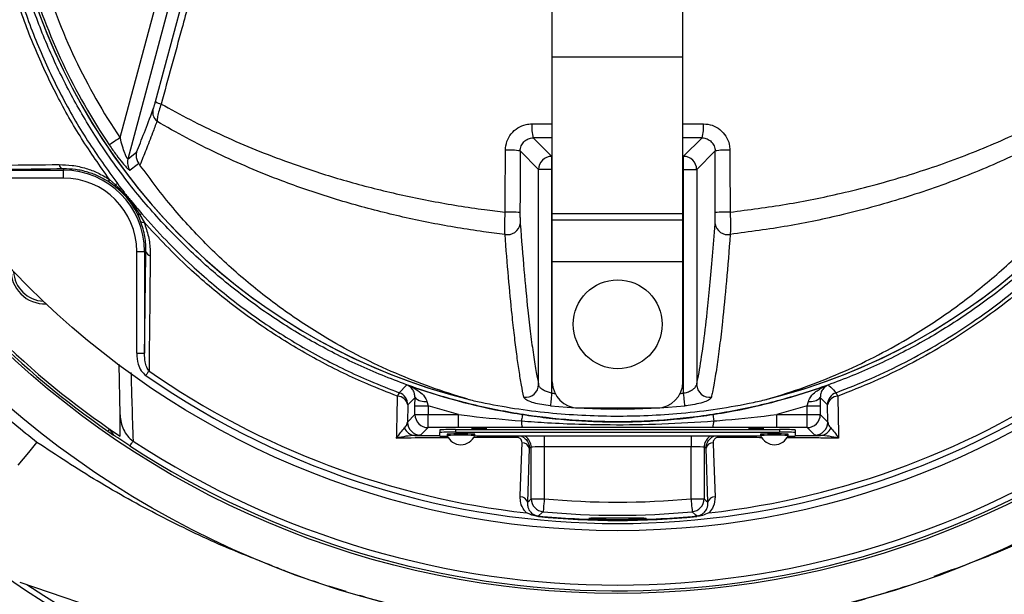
# Model space of a CAD drawing. Header units: millimetres. Extents: x 1168 to 1858, y 1039 to 1901.
# Tile 3 of 9: x 1399 to 1587, y 1385 to 1495. Entities that reach past the tile are written whole.
import ezdxf

# ---------------------------------------------------------------- set-up
doc = ezdxf.new("R2010")
doc.units = ezdxf.units.MM

msp = doc.modelspace()

# ---------------------------------------------------------------- linework, layer by layer
at = {"color": 7, "linetype": 'Continuous', "lineweight": 25}
for p, q in [((1500.96, 1487.42), (1500.96, 1533.47)), ((1525.96, 1487.42), (1525.96, 1533.47)), ((1418.24, 1471.96), (1425.57, 1499.29)), ((1427.98, 1498.64), (1419.73, 1467.86)), ((1425.02, 1478.86), (1430.22, 1498.04)), ((1500.96, 1487.42), (1525.96, 1487.42)), ((1500.96, 1457.42), (1500.96, 1487.42)), ((1525.96, 1457.42), (1525.96, 1487.42)), ((1497.29, 1471.93), (1500.83, 1468.39)), ((1526.09, 1468.39), (1529.63, 1471.93)), ((1498.34, 1465.89), (1494.81, 1469.42)), ((1500.83, 1468.39), (1500.83, 1465.89)), ((1526.09, 1465.89), (1526.09, 1468.39)), ((1532.12, 1469.42), (1528.59, 1465.89)), ((1407.4, 1465.99), (1407.4, 1465.72)), ((1387.9, 1465.72), (1407.4, 1465.72)), ((1407.4, 1464.22), (1387.9, 1464.22)), ((1407.4, 1464.22), (1407.4, 1465.72)), ((1498.34, 1424.72), (1498.34, 1465.89)), ((1500.83, 1465.89), (1498.34, 1465.89)), ((1500.83, 1465.89), (1500.83, 1423.09)), ((1526.09, 1423.09), (1526.09, 1465.89)), ((1526.09, 1465.89), (1528.59, 1465.89)), ((1528.59, 1465.89), (1528.59, 1424.72)), ((1417.32, 1462.62), (1416.15, 1463.46)), ((1416.2, 1463.98), (1417.34, 1462.96)), ((1422, 1457.22), (1422.85, 1455.77)), ((1500.96, 1457.42), (1525.96, 1457.42)), ((1500.96, 1456.26), (1500.96, 1457.42)), ((1525.96, 1456.26), (1525.96, 1457.42)), ((1500.96, 1456.26), (1525.96, 1456.26)), ((1500.96, 1448.26), (1500.96, 1456.26)), ((1525.96, 1448.26), (1525.96, 1456.26)), ((1421.42, 1450.2), (1422.92, 1450.2)), ((1421.42, 1430.7), (1421.42, 1450.2)), ((1423.19, 1450.2), (1422.92, 1450.2)), ((1422.92, 1450.2), (1422.92, 1430.7)), ((1500.96, 1448.26), (1525.96, 1448.26)), ((1500.96, 1425.26), (1500.96, 1448.26)), ((1525.96, 1425.26), (1525.96, 1448.26)), ((1421.42, 1430.7), (1422.92, 1430.7)), ((1418.27, 1418.91), (1418.1, 1428.62)), ((1473.3, 1420.82), (1473.25, 1417.55)), ((1474.69, 1422.22), (1473.3, 1420.82)), ((1474.68, 1420.65), (1474.69, 1422.22)), ((1476.96, 1421.51), (1477.18, 1420.65)), ((1549.74, 1420.65), (1549.96, 1421.51)), ((1553.62, 1420.82), (1552.23, 1422.22)), ((1552.23, 1422.22), (1552.24, 1420.65)), ((1553.67, 1417.55), (1553.62, 1420.82)), ((1473.25, 1417.55), (1474.68, 1418.98)), ((1474.68, 1420.65), (1477.18, 1420.65)), ((1474.68, 1418.98), (1474.68, 1420.65)), ((1474.68, 1418.98), (1477.18, 1418.98)), ((1483, 1418.98), (1477.18, 1420.65)), ((1477.18, 1420.65), (1477.18, 1418.98)), ((1477.18, 1418.98), (1483, 1418.98)), ((1477.18, 1416.48), (1477.18, 1418.98)), ((1483, 1416.48), (1483, 1418.98)), ((1505.96, 1420.26), (1520.96, 1420.26)), ((1549.74, 1420.65), (1543.93, 1418.98)), ((1543.93, 1416.48), (1543.93, 1418.98)), ((1543.93, 1418.98), (1549.74, 1418.98)), ((1549.74, 1420.65), (1552.24, 1420.65)), ((1549.74, 1418.98), (1549.74, 1420.65)), ((1549.74, 1416.48), (1549.74, 1418.98)), ((1549.74, 1418.98), (1552.24, 1418.98)), ((1552.24, 1420.65), (1552.24, 1418.98)), ((1552.24, 1418.98), (1553.67, 1417.55)), ((1415.93, 1415.8), (1417.01, 1415.06)), ((1416.22, 1416.21), (1417.01, 1415.06)), ((1416.22, 1416.21), (1418.27, 1414.87)), ((1477.18, 1416.48), (1475.75, 1415.05)), ((1483, 1416.48), (1477.18, 1416.48)), ((1479.46, 1416.06), (1479.46, 1415.56)), ((1479.46, 1414.87), (1479.46, 1415.56)), ((1480.81, 1415.21), (1480.81, 1414.96)), ((1482.46, 1416.11), (1544.46, 1416.11)), ((1482.46, 1416.11), (1482.46, 1415.61)), ((1482.46, 1415.61), (1544.46, 1415.61)), ((1486.11, 1414.96), (1486.11, 1415.21)), ((1540.81, 1415.21), (1540.81, 1414.96)), ((1549.74, 1416.48), (1543.93, 1416.48)), ((1544.46, 1416.11), (1544.46, 1415.61)), ((1546.11, 1414.96), (1546.11, 1415.21)), ((1547.46, 1416.06), (1547.46, 1415.56)), ((1547.46, 1415.56), (1547.46, 1414.87)), ((1551.17, 1415.05), (1549.74, 1416.48)), ((1540.88, 1414.82), (1486.05, 1414.82)), ((1496.54, 1412.53), (1496.18, 1402.19)), ((1496.92, 1412.72), (1496.54, 1412.53)), ((1496.92, 1402.86), (1496.92, 1412.72)), ((1527.5, 1412.8), (1499.42, 1412.8)), ((1499.42, 1412.8), (1499.42, 1402.86)), ((1527.5, 1402.86), (1527.5, 1412.8)), ((1530, 1412.72), (1530, 1402.86)), ((1530.38, 1412.53), (1530, 1412.72)), ((1530.74, 1402.19), (1530.38, 1412.53)), ((1496.92, 1402.86), (1499.42, 1402.86)), ((1527.5, 1402.86), (1530, 1402.86)), ((1399.03, 1386.91), (1481.41, 1359.04)), ((1571.29, 1386.99), (1570.62, 1386.73)), ((1461.48, 1385.13), (1458.17, 1386.12))]:
    msp.add_line(p, q, dxfattribs=at)
at = {"color": 1, "linetype": 'Continuous', "lineweight": 25}
for p, q in [((1497.04, 1474.62), (1500.96, 1474.63)), ((1500.96, 1471.94), (1497.29, 1471.93)), ((1529.63, 1471.93), (1525.96, 1471.94)), ((1500.83, 1468.39), (1500.96, 1468.39)), ((1525.96, 1468.39), (1526.09, 1468.39)), ((1500.96, 1465.89), (1500.83, 1465.89)), ((1526.09, 1465.89), (1525.96, 1465.89)), ((1474.67, 1414.98), (1479.46, 1415)), ((1499.42, 1414.82), (1499.42, 1412.8)), ((1527.5, 1414.82), (1527.5, 1412.8)), ((1547.46, 1415), (1552.25, 1414.98))]:
    msp.add_line(p, q, dxfattribs=at)
at = {"color": 7, "linetype": 'Continuous', "lineweight": 25, "flags": 128}
for points in [[(1418.24, 1471.96), (1417.86, 1471.7), (1417.49, 1471.45), (1417.15, 1471.22), (1416.84, 1471.01), (1416.59, 1470.84), (1416.39, 1470.7), (1416.25, 1470.61), (1416.18, 1470.56)], [(1419.73, 1467.86), (1420.5, 1468.47), (1421.38, 1469.16)], [(1421.82, 1467.03), (1421.49, 1466.76), (1420.16, 1465.72)], [(1423.17, 1426.45), (1423.26, 1426.57), (1423.34, 1426.69), (1423.42, 1426.81), (1423.5, 1426.92), (1423.58, 1427.03), (1423.65, 1427.14), (1423.72, 1427.23), (1423.78, 1427.32)], [(1471.67, 1423.16), (1471.76, 1423.25), (1472.1, 1423.61), (1472.61, 1424.13), (1472.86, 1424.39), (1473.12, 1424.66)], [(1553.8, 1424.66), (1553.89, 1424.57), (1554.23, 1424.21), (1554.74, 1423.69), (1555.05, 1423.37), (1555.25, 1423.16)], [(1500.83, 1423.09), (1500.79, 1422.66), (1500.75, 1422.25), (1500.72, 1421.87), (1500.68, 1421.52), (1500.66, 1421.21), (1500.63, 1420.96), (1500.61, 1420.77), (1500.6, 1420.65)], [(1526.32, 1420.65), (1526.31, 1420.77), (1526.29, 1420.96), (1526.27, 1421.21), (1526.24, 1421.52), (1526.2, 1421.87), (1526.17, 1422.25), (1526.13, 1422.66), (1526.09, 1423.09)], [(1495.25, 1419), (1495.24, 1418.97), (1495.23, 1418.9), (1495.21, 1418.8), (1495.19, 1418.65), (1495.16, 1418.47), (1495.13, 1418.26), (1495.09, 1418.02), (1495.05, 1417.76)], [(1531.68, 1419), (1531.68, 1418.97), (1531.69, 1418.9), (1531.71, 1418.8), (1531.73, 1418.65), (1531.76, 1418.47), (1531.79, 1418.26), (1531.83, 1418.02), (1531.87, 1417.76)], [(1416.22, 1416.21), (1416.18, 1416.16), (1416.15, 1416.11), (1416.11, 1416.06), (1416.07, 1416.01), (1416.04, 1415.96), (1416, 1415.9), (1415.97, 1415.85), (1415.93, 1415.8)], [(1486.96, 1416.28), (1487.52, 1416.28), (1487.99, 1416.29), (1488.3, 1416.3), (1488.41, 1416.31), (1488.3, 1416.32), (1487.99, 1416.33), (1487.52, 1416.33), (1486.96, 1416.33), (1486.41, 1416.33), (1485.94, 1416.33), (1485.62, 1416.32), (1485.51, 1416.31), (1485.62, 1416.3), (1485.94, 1416.29), (1486.41, 1416.28), (1486.96, 1416.28)], [(1539.96, 1416.28), (1540.52, 1416.28), (1540.99, 1416.29), (1541.3, 1416.3), (1541.41, 1416.31), (1541.3, 1416.32), (1540.99, 1416.33), (1540.52, 1416.33), (1539.96, 1416.33), (1539.41, 1416.33), (1538.94, 1416.33), (1538.62, 1416.32), (1538.51, 1416.31), (1538.62, 1416.3), (1538.94, 1416.29), (1539.41, 1416.28), (1539.96, 1416.28)], [(1398.76, 1409.31), (1400.76, 1411.75), (1402.34, 1413.66)], [(1420.12, 1412.98), (1420.22, 1413.14), (1420.32, 1413.28), (1420.41, 1413.42), (1420.49, 1413.54), (1420.56, 1413.65), (1420.62, 1413.75), (1420.68, 1413.84), (1420.73, 1413.91)], [(1494.81, 1403.24), (1494.89, 1405.37), (1495.18, 1413.58)], [(1531.74, 1413.58), (1531.82, 1411.46), (1532.11, 1403.24)], [(1496.18, 1402.19), (1496.52, 1402.49), (1496.92, 1402.86)], [(1499.42, 1402.86), (1499.38, 1402.39), (1499.34, 1401.93), (1499.3, 1401.51), (1499.26, 1401.14), (1499.24, 1400.83), (1499.21, 1400.59), (1499.2, 1400.44), (1499.2, 1400.38)], [(1527.5, 1402.86), (1527.54, 1402.39), (1527.58, 1401.93), (1527.62, 1401.51), (1527.66, 1401.14), (1527.69, 1400.83), (1527.71, 1400.59), (1527.72, 1400.44), (1527.73, 1400.38)], [(1530, 1402.86), (1530.4, 1402.49), (1530.74, 1402.19)], [(1499.2, 1400.38), (1499.02, 1400.22), (1498.31, 1399.59)], [(1528.61, 1399.59), (1528.45, 1399.72), (1527.73, 1400.38)], [(1498.31, 1399.59), (1498.31, 1399.58), (1498.31, 1399.57), (1498.31, 1399.56), (1498.31, 1399.55), (1498.31, 1399.53), (1498.31, 1399.51), (1498.3, 1399.49), (1498.3, 1399.46)], [(1528.61, 1399.59), (1528.61, 1399.58), (1528.61, 1399.57), (1528.61, 1399.56), (1528.61, 1399.55), (1528.62, 1399.53), (1528.62, 1399.51), (1528.62, 1399.49), (1528.62, 1399.46)]]:
    msp.add_lwpolyline(points, dxfattribs=at)
at = {"color": 7, "linetype": 'Continuous', "lineweight": 25}
for centre, radius in [((1513.46, 1556.26), 178.9), ((1513.46, 1556.26), 171.5), ((1513.46, 1556.26), 159.5), ((1513.46, 1436.26), 8.5)]:
    msp.add_circle(centre, radius, dxfattribs=at)
for centre, radius, start, end in [((1513.46, 1536.26), 117.88, 196.4239, 256.168), ((1513.46, 1536.26), 117.87, 196.4237, 255.8468), ((1513.46, 1536.26), 117.39, 196.4578, 214.0321), ((1513.46, 1536.26), 114.9, 196.6365, 214.0321), ((1513.46, 1536.26), 117.88, 283.82, 343.5751), ((1513.46, 1536.26), 117.87, 284.1532, 343.5763), ((1426.73, 1476.81), 2.24, 168.5314, 230.251), ((1426.86, 1481.68), 3.37, 236.9417, 256.9794), ((1504.96, 1474), 7.95, 175.5165, 195.074), ((1521.96, 1474), 7.95, 344.926, 4.4835), ((1422.15, 1467.23), 2.5, 165.2486, 217.1295), ((1492.67, 1457.15), 12.45, 80.1228, 93.159), ((1500.84, 1465.88), 2.5, 90.1837, 179.8162), ((1526.08, 1465.88), 2.5, 0.1838, 89.8163), ((1534.25, 1457.15), 12.45, 86.841, 99.8772), ((1407.58, 1466.99), 1.02, 190.1987, 259.4049), ((1407.4, 1450.2), 15.53, 0, 90), ((1407.4, 1450.2), 14.03, 0, 90), ((1416.68, 1463.67), 0.572, 146.4948, 201.1183), ((1417.64, 1462.77), 0.361, 148.257, 205.6956), ((1417.75, 1462.43), 0.673, 86.5182, 128.0523), ((1513.46, 1556.26), 171, 214.7742, 235.2258), ((1513.46, 1556.26), 170.5, 214.7742, 235.2258), ((1421.95, 1457.74), 0.518, 217.6034, 275.1514), ((1422.43, 1456.73), 0.66, 91.207, 131.6155), ((1492.64, 1438.5), 19.23, 83.6235, 92.0498), ((1534.29, 1438.5), 19.23, 87.9502, 96.3765), ((1422.7, 1456.44), 0.687, 218.9405, 282.7073), ((1492.39, 1455.88), 2.47, 258.7361, 350.4612), ((1534.53, 1455.88), 2.47, 189.5388, 281.2639), ((1424.19, 1450.38), 1.02, 190.5944, 259.8015), ((1403.86, 1446.66), 6.5, 177.9523, 272.0477), ((1403.86, 1446.66), 6, 182.8621, 267.1379), ((1513.46, 1556.26), 158.12, 235.1797, 304.8203), ((1513.46, 1556.26), 157.06, 235.1797, 263.6291), ((1513.46, 1556.26), 157.06, 276.3709, 304.8203), ((1495.83, 1424.79), 2.51, 262.83, 358.2585), ((1505.96, 1425.26), 5, 180, 270), ((1520.96, 1425.26), 5, 270, 0), ((1531.09, 1424.79), 2.51, 181.7415, 277.17), ((1473.72, 1421.71), 2.51, 144.5592, 161.4646), ((1470.8, 1420.82), 2.5, 0.0211, 69.7075), ((1513.46, 1556.26), 133.77, 264.5834, 264.8653), ((1513.46, 1556.26), 133.77, 275.1347, 275.4166), ((1556.12, 1420.82), 2.5, 110.2925, 179.9789), ((1553.2, 1421.71), 2.51, 18.5354, 35.4408), ((1471.27, 1420.44), 2.06, 10.5293, 88.3093), ((1476.52, 1424.06), 2.59, 225.1361, 279.8736), ((1550.41, 1424.06), 2.59, 260.1264, 314.8639), ((1555.65, 1420.44), 2.06, 91.6907, 169.4707), ((1477.18, 1418.98), 2.5, 180.0205, 269.9798), ((1513.46, 1556.26), 136.22, 264.5834, 275.4166), ((1549.74, 1418.98), 2.5, 270.0202, 359.9795), ((1475.75, 1417.55), 2.5, 180.0206, 269.9793), ((1498.1, 1417.58), 3.05, 176.5088, 200.717), ((1528.82, 1417.58), 3.05, 339.283, 3.4912), ((1551.17, 1417.55), 2.5, 270.0207, 359.9794), ((1474.78, 1417.19), 2.22, 199.9096, 267.3212), ((1481.71, 1373.09), 43.02, 89.0016, 92.9983), ((1481.71, 1372.58), 43.03, 89.002, 92.9979), ((1483.46, 1367.56), 47.73, 86.8171, 93.1829), ((1543.46, 1367.56), 47.73, 86.8171, 93.1829), ((1545.21, 1373.09), 43.02, 87.0017, 90.9984), ((1545.21, 1372.58), 43.03, 87.0021, 90.998), ((1552.15, 1417.19), 2.22, 272.6788, 340.0904), ((1513.46, 1556.26), 169.9, 236.9185, 303.0815), ((1480.74, 1433.15), 18.32, 265.989, 270.4073), ((1483.46, 1359.42), 55.61, 87.2687, 92.7313), ((1483.46, 1416.1), 2.88, 203.124, 336.876), ((1495.24, 1412.25), 1.33, 12.142, 92.5834), ((1531.68, 1412.25), 1.33, 87.4166, 167.858), ((1543.46, 1367.59), 47.45, 86.8025, 93.205), ((1543.46, 1416.1), 2.88, 203.124, 336.876), ((1546.18, 1433.15), 18.32, 269.5927, 274.011), ((1513.46, 1556.26), 171, 236.9185, 302.3237), ((1494.88, 1401.91), 1.34, 12.1792, 92.7667), ((1499.43, 1402.87), 2.5, 180.0729, 264.6983), ((1513.46, 1556.26), 154.04, 264.7711, 275.2289), ((1527.5, 1402.87), 2.5, 275.3017, 359.9271), ((1532.05, 1401.91), 1.34, 87.2333, 167.8208), ((1513.46, 1556.26), 156.54, 264.7711, 275.2289), ((1513.46, 1556.26), 157.53, 264.4773, 275.5227), ((1513.46, 1556.26), 157.41, 264.4773, 269.5164), ((1513.46, 1556.26), 157.41, 270.4836, 275.5227), ((1513.46, 1556.26), 205, 235.3381, 304.6619), ((1513.46, 1556.26), 204, 236.351, 303.649)]:
    msp.add_arc(centre, radius, start, end, dxfattribs=at)
at = {"color": 1, "linetype": 'Continuous', "lineweight": 25}
for centre, radius, start, end in [((1491.54, 1414.25), 2.7, 7.3471, 12.2111), ((1494.42, 1412.72), 2.5, 0.0377, 57.1792), ((1532.5, 1412.72), 2.5, 122.8208, 179.9623), ((1535.38, 1414.25), 2.7, 167.7889, 172.6529)]:
    msp.add_arc(centre, radius, start, end, dxfattribs=at)
at = {"color": 7, "linetype": 'Continuous', "lineweight": 25}
for centre, start_param, end_param in [((1499.42, 1412.72), 1.570796, 3.106686), ((1527.5, 1412.72), 0.034907, 1.570796)]:
    msp.add_ellipse(centre, major_axis=(2.5, 0), ratio=0.03491, start_param=start_param, end_param=end_param, dxfattribs=at)
for points, knots in [([(1416.2, 1463.98), (1414.39, 1466.56), (1410.76, 1471.7), (1405.96, 1480.19), (1401.7, 1489.3), (1398.15, 1499.03), (1395.41, 1509.02), (1393.36, 1520.29), (1392.11, 1532.84), (1391.72, 1546.66), (1392.38, 1560.51), (1394.01, 1573.69), (1396.49, 1586.13), (1399.63, 1597.81), (1403.53, 1609.26), (1408.14, 1620.39), (1413.49, 1631.2), (1419.57, 1641.64), (1426.34, 1651.67), (1433.74, 1661.21), (1441.7, 1670.19), (1449.31, 1677.7), (1456.33, 1683.94), (1462.72, 1689.02), (1469.49, 1693.62), (1476.86, 1697.66), (1484.82, 1700.95), (1493.27, 1703.49), (1501.97, 1705.15), (1510.82, 1705.88), (1519.71, 1705.69), (1527.93, 1704.66), (1535.39, 1702.99), (1542.09, 1700.9), (1548.8, 1698.21), (1555.39, 1694.8), (1561.79, 1690.7), (1567.85, 1686.17), (1575.13, 1680.01), (1583.51, 1672.02), (1592.67, 1661.89), (1601.09, 1651.05), (1608.65, 1639.63), (1615.3, 1627.68), (1621.04, 1615.29), (1625.87, 1602.46), (1629.6, 1589.72), (1632.29, 1577.18), (1634.06, 1564.93), (1635.02, 1552.6), (1635.12, 1540.96), (1634.57, 1530.05), (1633.48, 1519.9), (1631.69, 1509.86), (1629.12, 1500.03), (1625.7, 1490.46), (1621.49, 1481.22), (1616.53, 1472.34), (1612.73, 1466.71), (1610.72, 1463.98), (1610.72, 1463.98)], [0, 0, 0, 0, 0.015332, 0.030665, 0.047482, 0.064359, 0.08124, 0.098061, 0.120381, 0.142779, 0.165173, 0.187488, 0.20692, 0.226431, 0.245971, 0.265487, 0.284925, 0.304718, 0.324581, 0.344473, 0.364345, 0.384147, 0.397765, 0.411419, 0.425032, 0.438592, 0.452869, 0.467188, 0.481462, 0.495739, 0.510063, 0.524341, 0.535725, 0.547132, 0.558517, 0.571078, 0.583684, 0.596324, 0.60893, 0.631492, 0.65412, 0.676743, 0.699297, 0.721397, 0.743571, 0.765741, 0.787834, 0.807727, 0.827678, 0.847629, 0.867524, 0.884122, 0.900759, 0.917379, 0.933954, 0.950431, 0.966967, 0.983501, 0.999978, 1, 1, 1, 1]), ([(1609.13, 1463.1), (1609.42, 1463.49), (1611.74, 1466.56), (1615.78, 1472.55), (1620.72, 1481.35), (1624.91, 1490.52), (1628.33, 1500.02), (1630.91, 1509.81), (1632.7, 1519.81), (1633.81, 1529.93), (1634.38, 1540.81), (1634.29, 1552.45), (1633.34, 1564.78), (1631.57, 1577.04), (1628.87, 1589.59), (1625.13, 1602.33), (1620.29, 1615.16), (1614.53, 1627.55), (1607.86, 1639.48), (1600.27, 1650.87), (1591.83, 1661.68), (1582.66, 1671.77), (1574.28, 1679.7), (1567.03, 1685.79), (1561.04, 1690.26), (1554.71, 1694.29), (1548.21, 1697.63), (1541.6, 1700.28), (1535.01, 1702.32), (1527.68, 1703.96), (1519.6, 1704.96), (1510.87, 1705.14), (1502.17, 1704.43), (1493.61, 1702.81), (1485.31, 1700.33), (1477.46, 1697.1), (1470.18, 1693.13), (1463.48, 1688.59), (1457.15, 1683.58), (1450.15, 1677.4), (1442.55, 1669.95), (1434.57, 1661), (1427.16, 1651.49), (1420.36, 1641.48), (1414.26, 1631.06), (1408.9, 1620.26), (1404.27, 1609.14), (1400.36, 1597.68), (1397.21, 1585.99), (1394.73, 1573.55), (1393.11, 1560.36), (1392.46, 1546.51), (1392.87, 1532.69), (1394.14, 1520.15), (1396.21, 1508.93), (1398.94, 1499.02), (1402.48, 1489.36), (1406.83, 1480.11), (1411.88, 1471.29), (1415.82, 1465.83), (1417.79, 1463.1)], [0, 0, 0, 0, 0.002364, 0.01872, 0.035134, 0.051548, 0.067905, 0.084427, 0.100995, 0.11758, 0.134126, 0.154031, 0.173994, 0.193955, 0.213858, 0.235956, 0.25813, 0.280309, 0.302413, 0.32494, 0.347536, 0.370138, 0.392672, 0.405128, 0.417617, 0.430072, 0.442482, 0.453674, 0.464888, 0.476079, 0.490111, 0.504189, 0.518221, 0.532252, 0.546328, 0.560362, 0.573781, 0.587252, 0.600764, 0.61424, 0.634021, 0.653874, 0.673746, 0.693589, 0.713363, 0.732807, 0.752331, 0.771879, 0.791398, 0.810838, 0.833158, 0.85556, 0.877965, 0.900292, 0.916997, 0.933762, 0.950522, 0.967223, 0.983612, 1, 1, 1, 1]), ([(1627.04, 1501.89), (1626.22, 1499.34), (1624.56, 1494.25), (1621.11, 1486.05), (1616.66, 1477.37), (1610.98, 1468.4), (1604.54, 1459.96), (1597.52, 1452.28), (1589.99, 1445.39), (1582.05, 1439.27), (1573.63, 1433.83), (1564.77, 1429.1), (1555.5, 1425.14), (1545.88, 1421.97), (1536.03, 1419.62), (1526.07, 1418.12), (1516.04, 1417.49), (1506.02, 1417.7), (1496.05, 1418.74), (1486.22, 1420.62), (1476.58, 1423.33), (1467.2, 1426.85), (1458.13, 1431.13), (1449.47, 1436.15), (1441.28, 1441.9), (1433.59, 1448.33), (1426.45, 1455.37), (1419.62, 1463.36), (1413.64, 1471.8), (1408.51, 1480.6), (1404.4, 1489.18), (1401.62, 1496.34), (1400.28, 1500.63), (1399.88, 1501.89)], [0, 0, 0, 0, 0.026526, 0.053052, 0.0879563, 0.1230006, 0.158045, 0.1929493, 0.2259151, 0.2589987, 0.2920822, 0.325048, 0.3583482, 0.39177, 0.4251916, 0.4584918, 0.4914562, 0.5245384, 0.5576205, 0.5905847, 0.623549, 0.6566311, 0.689713, 0.7226771, 0.7556416, 0.7887237, 0.8218058, 0.85477, 0.8927046, 0.9240774, 0.9555008, 0.9868736, 1, 1, 1, 1]), ([(1431.38, 1497.67), (1430.94, 1496.06), (1429.19, 1489.63), (1427.42, 1483.22), (1426.1, 1478.4)], [0, 0, 0, 0, 0.249862, 1, 1, 1, 1]), ([(1421.38, 1469.16), (1421.87, 1470.37), (1422.86, 1472.81), (1423.97, 1475.77), (1424.53, 1477.26)], [0, 0, 0, 0, 0.499106, 1, 1, 1, 1]), ([(1424.53, 1477.26), (1424.58, 1477.39), (1424.67, 1477.63), (1424.84, 1478.21), (1424.96, 1478.64), (1425.02, 1478.86)], [0, 0, 0, 0, 0.348239, 0.674168, 1, 1, 1, 1]), ([(1426.1, 1478.4), (1425.96, 1477.98), (1425.68, 1477.14), (1425.39, 1475.97), (1425.33, 1475.39), (1425.29, 1475.09)], [0, 0, 0, 0, 0.329646, 0.658609, 1, 1, 1, 1]), ([(1426.1, 1478.4), (1427.93, 1477.39), (1431.6, 1475.37), (1437.4, 1472.56), (1443.43, 1469.92), (1450.5, 1467.18), (1458.66, 1464.45), (1468.08, 1461.86), (1477.87, 1459.74), (1485.91, 1458.43), (1490.63, 1457.87), (1491.95, 1457.71)], [0, 0, 0, 0, 0.097619, 0.195237, 0.293878, 0.392517, 0.529205, 0.665887, 0.805993, 0.946093, 1, 1, 1, 1]), ([(1534.97, 1457.71), (1538.56, 1458.18), (1545.76, 1459.1), (1556.82, 1461.36), (1568.08, 1464.34), (1579.48, 1468.23), (1590.38, 1472.84), (1597.34, 1476.43), (1600.73, 1478.35), (1600.82, 1478.4)], [0, 0, 0, 0, 0.147469, 0.296062, 0.467662, 0.639277, 0.81723, 0.9952, 1, 1, 1, 1]), ([(1425.29, 1475.09), (1425.02, 1474.35), (1424.3, 1472.42), (1423.2, 1469.57), (1422.43, 1467.67), (1422.05, 1466.72)], [0, 0, 0, 0, 0.2393796, 0.6192779, 1, 1, 1, 1]), ([(1491.91, 1453.46), (1490.53, 1453.62), (1485.79, 1454.2), (1477.81, 1455.54), (1468.02, 1457.72), (1458.44, 1460.42), (1450.07, 1463.3), (1442.89, 1466.18), (1436.81, 1468.93), (1430.91, 1471.88), (1427.17, 1474.02), (1425.29, 1475.09)], [0, 0, 0, 0, 0.0557714, 0.1916919, 0.3276179, 0.4670714, 0.6065322, 0.7043606, 0.8021908, 0.9010943, 1, 1, 1, 1]), ([(1491.98, 1469.59), (1492.04, 1470.15), (1492.16, 1471.28), (1493.03, 1472.78), (1494.31, 1473.92), (1495.73, 1474.52), (1496.67, 1474.59), (1497.04, 1474.62)], [0, 0, 0, 0, 0.213447, 0.427353, 0.642127, 0.857958, 1, 1, 1, 1]), ([(1529.88, 1474.62), (1530.45, 1474.56), (1531.59, 1474.44), (1533.1, 1473.57), (1534.25, 1472.29), (1534.85, 1470.88), (1534.91, 1469.95), (1534.94, 1469.59)], [0, 0, 0, 0, 0.216442, 0.432432, 0.647591, 0.861723, 1, 1, 1, 1]), ([(1601.63, 1475.09), (1601.48, 1475), (1598.14, 1473.04), (1591.33, 1469.4), (1580.54, 1464.64), (1568.96, 1460.51), (1557.34, 1457.3), (1546, 1454.91), (1538.69, 1453.94), (1535.01, 1453.46)], [0, 0, 0, 0, 0.007998, 0.17873, 0.349446, 0.526342, 0.703218, 0.851038, 1, 1, 1, 1]), ([(1419.73, 1467.86), (1419.71, 1467.86), (1419.68, 1467.86), (1419.59, 1467.99), (1419.5, 1468.16), (1419.35, 1468.51), (1419.09, 1469.16), (1418.68, 1470.39), (1418.4, 1471.4), (1418.24, 1471.96)], [0, 0, 0, 0, 0.096495, 0.126658, 0.242011, 0.263054, 0.423151, 0.68431, 1, 1, 1, 1]), ([(1494.81, 1469.42), (1494.81, 1469.59), (1494.82, 1469.75), (1494.89, 1470.07), (1494.94, 1470.22), (1495.06, 1470.53), (1495.14, 1470.67), (1495.32, 1470.94), (1495.42, 1471.07), (1495.65, 1471.3), (1495.78, 1471.41), (1496.05, 1471.59), (1496.19, 1471.67), (1496.64, 1471.86), (1496.96, 1471.93), (1497.29, 1471.93)], [0, 0, 0, 0, 0.125, 0.125, 0.25, 0.25, 0.375, 0.375, 0.5, 0.5, 0.625, 0.625, 0.75, 0.75, 1, 1, 1, 1]), ([(1529.63, 1471.93), (1529.79, 1471.93), (1529.96, 1471.91), (1530.27, 1471.84), (1530.43, 1471.8), (1530.73, 1471.67), (1530.87, 1471.59), (1531.14, 1471.41), (1531.27, 1471.3), (1531.5, 1471.07), (1531.6, 1470.95), (1531.78, 1470.67), (1531.86, 1470.53), (1532.05, 1470.08), (1532.12, 1469.75), (1532.12, 1469.42)], [0, 0, 0, 0, 0.125, 0.125, 0.25, 0.25, 0.375, 0.375, 0.5, 0.5, 0.625, 0.625, 0.75, 0.75, 1, 1, 1, 1]), ([(1416.18, 1470.56), (1416.63, 1469.91), (1417.49, 1468.68), (1418.63, 1467.22), (1419.44, 1466.29), (1419.97, 1465.76), (1420.09, 1465.73), (1420.16, 1465.72)], [0, 0, 0, 0, 0.273392, 0.516952, 0.683325, 0.841883, 1, 1, 1, 1]), ([(1421.38, 1469.16), (1421.37, 1469.15), (1421.33, 1468.97), (1421.27, 1468.5), (1421.37, 1467.75), (1421.67, 1467.27), (1421.82, 1467.03)], [0, 0, 0, 0, 0.007906, 0.25657, 0.628223, 1, 1, 1, 1]), ([(1491.95, 1457.71), (1491.95, 1459.38), (1491.96, 1463.34), (1491.98, 1467.29), (1491.98, 1469.59)], [0, 0, 0, 0, 0.420505, 1, 1, 1, 1]), ([(1534.94, 1469.59), (1534.94, 1467.92), (1534.96, 1463.97), (1534.97, 1460.01), (1534.97, 1457.71)], [0, 0, 0, 0, 0.420505, 1, 1, 1, 1]), ([(1384.52, 1466.58), (1385.29, 1466.59), (1389.15, 1466.63), (1396.46, 1466.71), (1403.1, 1466.78), (1406.58, 1466.81)], [0, 0, 0, 0, 0.1060901, 0.5304566, 1, 1, 1, 1]), ([(1406.58, 1466.81), (1407.41, 1466.79), (1409.09, 1466.74), (1411.58, 1466.18), (1413.99, 1465.3), (1415.46, 1464.42), (1416.2, 1463.98)], [0, 0, 0, 0, 0.267865, 0.541857, 0.767178, 1, 1, 1, 1]), ([(1416.15, 1463.46), (1415.49, 1463.85), (1414.15, 1464.64), (1411.97, 1465.43), (1409.68, 1465.94), (1408.16, 1465.97), (1407.4, 1465.99)], [0, 0, 0, 0, 0.222281, 0.453439, 0.723257, 1, 1, 1, 1]), ([(1422.05, 1466.72), (1422, 1466.78), (1421.93, 1466.89), (1421.85, 1466.99), (1421.82, 1467.03)], [0, 0, 0, 0, 0.65972, 1, 1, 1, 1]), ([(1484.64, 1421.97), (1482.31, 1422.69), (1477.66, 1424.12), (1470.92, 1426.83), (1464.33, 1429.92), (1457.26, 1433.81), (1449.84, 1438.62), (1442.16, 1444.55), (1434.96, 1451.17), (1428.13, 1458.52), (1424.11, 1463.94), (1422.05, 1466.72)], [0, 0, 0, 0, 0.091751, 0.18351, 0.276593, 0.369679, 0.492784, 0.615889, 0.741922, 0.867954, 1, 1, 1, 1]), ([(1542.28, 1421.97), (1544.61, 1422.69), (1549.26, 1424.12), (1556, 1426.83), (1562.59, 1429.92), (1569.66, 1433.81), (1577.08, 1438.62), (1584.76, 1444.55), (1591.96, 1451.17), (1598.8, 1458.52), (1602.82, 1463.94), (1604.87, 1466.72)], [0, 0, 0, 0, 0.091751, 0.18351, 0.276593, 0.369679, 0.492784, 0.615889, 0.741922, 0.867954, 1, 1, 1, 1]), ([(1421.54, 1457.42), (1421.35, 1457.77), (1420.89, 1458.66), (1420.11, 1459.77), (1418.92, 1461.22), (1418.01, 1462.01), (1417.32, 1462.62)], [0, 0, 0, 0, 0.189296, 0.478529, 0.599257, 1, 1, 1, 1]), ([(1417.34, 1462.96), (1418.22, 1462.05), (1419.98, 1460.25), (1421.33, 1458.22), (1422, 1457.22)], [0, 0, 0, 0, 0.506054, 1, 1, 1, 1]), ([(1417.79, 1463.1), (1418.2, 1462.57), (1419.02, 1461.5), (1420.54, 1459.59), (1421.7, 1458.23), (1422.42, 1457.39)], [0, 0, 0, 0, 0.277049, 0.553881, 1, 1, 1, 1]), ([(1422.42, 1457.39), (1423.94, 1455.68), (1426.99, 1452.26), (1432.68, 1446.73), (1439.53, 1440.91), (1447.8, 1435.01), (1456.63, 1429.79), (1464.67, 1425.88), (1469.78, 1423.9), (1471.67, 1423.16)], [0, 0, 0, 0, 0.113496, 0.227364, 0.393034, 0.558702, 0.729288, 0.899873, 1, 1, 1, 1]), ([(1491.91, 1453.46), (1491.89, 1453.83), (1491.85, 1454.56), (1491.87, 1456.09), (1491.92, 1457.18), (1491.95, 1457.71)], [0, 0, 0, 0, 0.338587, 0.676639, 1, 1, 1, 1]), ([(1494.77, 1457.61), (1494.77, 1457.34), (1494.77, 1456.79), (1494.79, 1456.02), (1494.82, 1455.65), (1494.83, 1455.47)], [0, 0, 0, 0, 0.324019, 0.661992, 1, 1, 1, 1]), ([(1532.1, 1455.47), (1532.11, 1455.64), (1532.13, 1456), (1532.15, 1456.76), (1532.15, 1457.32), (1532.15, 1457.61)], [0, 0, 0, 0, 0.31639, 0.658242, 1, 1, 1, 1]), ([(1534.97, 1457.71), (1535, 1457.15), (1535.06, 1456.03), (1535.07, 1454.51), (1535.03, 1453.8), (1535.01, 1453.46)], [0, 0, 0, 0, 0.341082, 0.683055, 1, 1, 1, 1]), ([(1555.25, 1423.16), (1557.51, 1424.05), (1562.03, 1425.82), (1568.62, 1428.99), (1575.05, 1432.55), (1581.38, 1436.6), (1587.55, 1441.11), (1593.54, 1446.12), (1599.24, 1451.52), (1602.75, 1455.43), (1604.5, 1457.39)], [0, 0, 0, 0, 0.1198108, 0.2396219, 0.3612598, 0.4828979, 0.6110668, 0.7392356, 0.8696176, 1, 1, 1, 1]), ([(1423.19, 1450.2), (1423.21, 1451.12), (1423.14, 1452.06), (1422.81, 1454), (1422.55, 1454.99), (1422.16, 1456.01)], [0, 0, 0, 0, 0.5, 0.5, 1, 1, 1, 1]), ([(1471.34, 1422.51), (1469.43, 1423.25), (1464.34, 1425.22), (1456.35, 1429.12), (1447.52, 1434.33), (1439.17, 1440.27), (1433.92, 1444.7), (1428.4, 1449.8), (1425.61, 1452.8), (1422.85, 1455.77)], [0, 0, 0, 0, 0.103023, 0.27502, 0.447643, 0.620271, 0.792273, 0.79485, 1, 1, 1, 1]), ([(1422.85, 1455.77), (1423.15, 1454.86), (1423.76, 1453.02), (1424, 1450.9), (1424.01, 1449.7), (1424.01, 1449.38)], [0, 0, 0, 0, 0.414543, 0.842743, 1, 1, 1, 1]), ([(1494.83, 1455.47), (1495.06, 1452.45), (1495.52, 1446.41), (1496.19, 1439.6), (1496.8, 1434.32), (1497.34, 1430.33), (1497.85, 1427.12), (1498.19, 1425.46), (1498.34, 1424.72)], [0, 0, 0, 0, 0.216923, 0.433847, 0.582627, 0.731527, 0.880307, 1, 1, 1, 1]), ([(1528.59, 1424.72), (1528.74, 1425.46), (1529.16, 1427.54), (1529.84, 1431.99), (1530.53, 1437.7), (1531.12, 1443.58), (1531.62, 1449.19), (1531.94, 1453.38), (1532.1, 1455.47)], [0, 0, 0, 0, 0.119693, 0.336628, 0.553563, 0.702336, 0.851229, 1, 1, 1, 1]), ([(1604.08, 1455.77), (1602.41, 1453.95), (1599.08, 1450.32), (1593.64, 1445.23), (1587.88, 1440.44), (1581.86, 1436.04), (1575.63, 1432.05), (1569.19, 1428.46), (1562.52, 1425.23), (1557.9, 1423.41), (1555.59, 1422.51)], [0, 0, 0, 0, 0.124841, 0.249681, 0.376452, 0.503223, 0.626476, 0.749729, 0.874865, 1, 1, 1, 1]), ([(1495.52, 1422.31), (1495.36, 1423.06), (1495.05, 1424.56), (1494.6, 1427.34), (1494.14, 1430.51), (1493.7, 1434.08), (1493.17, 1438.86), (1492.56, 1445.11), (1492.13, 1450.67), (1491.91, 1453.46)], [0, 0, 0, 0, 0.119681, 0.240939, 0.362196, 0.484503, 0.606809, 0.802846, 1, 1, 1, 1]), ([(1535.01, 1453.46), (1534.77, 1450.4), (1534.29, 1444.28), (1533.6, 1437.38), (1532.98, 1432.03), (1532.43, 1427.99), (1531.97, 1425.17), (1531.63, 1423.36), (1531.47, 1422.63), (1531.4, 1422.31)], [0, 0, 0, 0, 0.21692, 0.433843, 0.582624, 0.731525, 0.880306, 0.947013, 1, 1, 1, 1]), ([(1424.01, 1449.38), (1424, 1448.59), (1423.97, 1444.64), (1423.89, 1437.25), (1423.82, 1430.74), (1423.78, 1427.32)], [0, 0, 0, 0, 0.106091, 0.53046, 1, 1, 1, 1]), ([(1421.42, 1430.7), (1421.48, 1430), (1421.57, 1428.84), (1422.21, 1427.35), (1422.86, 1426.74), (1423.17, 1426.45)], [0, 0, 0, 0, 0.4434028, 0.7319433, 1, 1, 1, 1]), ([(1423.78, 1427.32), (1423.62, 1427.56), (1423.27, 1428.09), (1422.99, 1429.25), (1422.95, 1430.14), (1422.92, 1430.7)], [0, 0, 0, 0, 0.238569, 0.528532, 1, 1, 1, 1]), ([(1473.12, 1424.66), (1479.43, 1422.38), (1486.83, 1420.39), (1494.35, 1419.14), (1495.25, 1419)], [0.58889383, 0.58889383, 0.58889383, 0.58889383, 0.61338728, 0.61670776, 0.61670776, 0.61670776, 0.61670776]), ([(1473.12, 1424.66), (1473.12, 1424.66), (1473.33, 1424.58), (1474.16, 1424.24), (1475.34, 1423.55), (1476.49, 1422.57), (1476.83, 1421.81), (1476.96, 1421.51)], [0, 0, 0, 0, 0.002546, 0.130038, 0.540329, 0.813608, 1, 1, 1, 1]), ([(1474.69, 1422.22), (1474.66, 1422.5), (1474.6, 1423.17), (1474.14, 1423.95), (1473.61, 1424.42), (1473.22, 1424.62), (1473.12, 1424.66), (1473.12, 1424.66)], [0, 0, 0, 0, 0.18812, 0.462096, 0.87075, 0.997461, 1, 1, 1, 1]), ([(1500.83, 1423.09), (1500.55, 1423.15), (1499.98, 1423.29), (1499.25, 1423.64), (1498.68, 1424.06), (1498.4, 1424.43), (1498.35, 1424.65), (1498.34, 1424.72)], [0, 0, 0, 0, 0.209047, 0.424141, 0.649673, 0.883698, 1, 1, 1, 1]), ([(1526.09, 1423.09), (1526.19, 1423.11), (1526.59, 1423.19), (1527.27, 1423.43), (1527.96, 1423.82), (1528.45, 1424.28), (1528.54, 1424.57), (1528.59, 1424.72)], [0, 0, 0, 0, 0.077399, 0.297279, 0.528725, 0.76437, 1, 1, 1, 1]), ([(1531.68, 1419), (1532.58, 1419.14), (1540.1, 1420.39), (1547.49, 1422.38), (1553.8, 1424.66)], [0.51660447, 0.51660447, 0.51660447, 0.51660447, 0.51992496, 0.5444184, 0.5444184, 0.5444184, 0.5444184]), ([(1549.96, 1421.51), (1550.1, 1421.81), (1550.43, 1422.57), (1551.58, 1423.55), (1552.76, 1424.24), (1553.6, 1424.58), (1553.8, 1424.66), (1553.8, 1424.66)], [0, 0, 0, 0, 0.186392, 0.459671, 0.869962, 0.997454, 1, 1, 1, 1]), ([(1553.8, 1424.66), (1553.8, 1424.66), (1553.7, 1424.62), (1553.31, 1424.42), (1552.78, 1423.95), (1552.32, 1423.17), (1552.26, 1422.5), (1552.23, 1422.22)], [0, 0, 0, 0, 0.002539, 0.12925, 0.537904, 0.81188, 1, 1, 1, 1]), ([(1471.17, 1414.47), (1471.2, 1415.67), (1471.25, 1418.35), (1471.31, 1421.03), (1471.34, 1422.51)], [0, 0, 0, 0, 0.448553, 1, 1, 1, 1]), ([(1484.64, 1421.97), (1485.07, 1421.85), (1485.95, 1421.62), (1489, 1420.98), (1493.74, 1420.11), (1502.28, 1419.05), (1512.93, 1418.49), (1523.74, 1418.97), (1532.6, 1420.01), (1537.67, 1420.93), (1540.92, 1421.61), (1541.83, 1421.85), (1542.28, 1421.97)], [0, 0, 0, 0, 0.023896, 0.048035, 0.160536, 0.273108, 0.490888, 0.708669, 0.829326, 0.949904, 0.975083, 1, 1, 1, 1]), ([(1500.6, 1420.65), (1500.03, 1420.72), (1498.89, 1420.85), (1497.38, 1421.21), (1496.23, 1421.63), (1495.64, 1422.02), (1495.55, 1422.23), (1495.52, 1422.31)], [0, 0, 0, 0, 0.217861, 0.43527, 0.657601, 0.885975, 1, 1, 1, 1]), ([(1531.4, 1422.31), (1531.31, 1422.16), (1531.13, 1421.86), (1530.12, 1421.39), (1528.7, 1420.99), (1527.33, 1420.76), (1526.53, 1420.67), (1526.32, 1420.65)], [0, 0, 0, 0, 0.230393, 0.461071, 0.692157, 0.918633, 1, 1, 1, 1]), ([(1555.59, 1422.51), (1555.61, 1421.3), (1555.66, 1418.63), (1555.72, 1415.95), (1555.75, 1414.47)], [0, 0, 0, 0, 0.448554, 1, 1, 1, 1]), ([(1418.27, 1418.91), (1418.28, 1418.42), (1418.33, 1417.95), (1418.55, 1417.01), (1418.7, 1416.55), (1419.11, 1415.69), (1419.36, 1415.28), (1419.98, 1414.52), (1420.33, 1414.19), (1420.73, 1413.91)], [0, 0, 0, 0, 0.25, 0.25, 0.5, 0.5, 0.75, 0.75, 1, 1, 1, 1]), ([(1418.27, 1414.87), (1418.27, 1415.36), (1418.27, 1416.19), (1418.27, 1417.19), (1418.27, 1417.85), (1418.27, 1418.27), (1418.27, 1418.53), (1418.27, 1418.68), (1418.27, 1418.78), (1418.27, 1418.84), (1418.27, 1418.88), (1418.27, 1418.9), (1418.27, 1418.91), (1418.27, 1418.91), (1418.27, 1418.91)], [0, 0, 0, 0, 0.341988, 0.582903, 0.740592, 0.839866, 0.901338, 0.939203, 0.962564, 0.977112, 0.989769, 0.99481, 0.998578, 1, 1, 1, 1]), ([(1483, 1418.98), (1483.73, 1418.89), (1487.74, 1418.4), (1491.77, 1418.05), (1495.05, 1417.76)], [0, 0, 0, 0, 0.182987, 1, 1, 1, 1]), ([(1495.25, 1419), (1496.76, 1418.76), (1498.27, 1418.56), (1501.29, 1418.2), (1502.8, 1418.06), (1505.83, 1417.82), (1507.35, 1417.73), (1510.38, 1417.61), (1511.9, 1417.58), (1514.95, 1417.58), (1516.47, 1417.61), (1519.52, 1417.73), (1521.05, 1417.82), (1524.09, 1418.05), (1525.61, 1418.2), (1528.65, 1418.56), (1530.17, 1418.76), (1531.68, 1419)], [0, 0, 0, 0, 0.125, 0.125, 0.25, 0.25, 0.375, 0.375, 0.5, 0.5, 0.625, 0.625, 0.75, 0.75, 0.875, 0.875, 1, 1, 1, 1]), ([(1531.87, 1417.76), (1532.62, 1417.82), (1536.64, 1418.14), (1540.66, 1418.6), (1543.93, 1418.98)], [0, 0, 0, 0, 0.18561, 1, 1, 1, 1]), ([(1472.69, 1416.43), (1472.87, 1416.64), (1473.18, 1417.01), (1473.23, 1417.39), (1473.25, 1417.55)], [0, 0, 0, 0, 0.569893, 1, 1, 1, 1]), ([(1495.05, 1417.76), (1496.72, 1417.64), (1502.36, 1417.24), (1511.33, 1416.98), (1521.95, 1417.11), (1528.56, 1417.54), (1531.87, 1417.76)], [0, 0, 0, 0, 0.135704, 0.460812, 0.730152, 1, 1, 1, 1]), ([(1553.67, 1417.55), (1553.73, 1417.27), (1553.8, 1416.89), (1554.14, 1416.53), (1554.23, 1416.43)], [0, 0, 0, 0, 0.7469969, 1, 1, 1, 1]), ([(1420.12, 1412.98), (1419.6, 1413.32), (1419.08, 1413.67), (1418.04, 1414.36), (1417.53, 1414.7), (1417.01, 1415.06)], [0, 0, 0, 0, 0.5, 0.5, 1, 1, 1, 1]), ([(1471.17, 1414.47), (1471.18, 1414.48), (1471.45, 1414.88), (1471.98, 1415.65), (1472.46, 1416.17), (1472.69, 1416.43)], [0, 0, 0, 0, 0.003118, 0.499601, 1, 1, 1, 1]), ([(1475.75, 1415.05), (1475.71, 1415.04), (1475.62, 1415.01), (1475.02, 1414.99), (1474.67, 1414.98)], [0, 0, 0, 0, 0.42272, 1, 1, 1, 1]), ([(1495.25, 1416.5), (1491.92, 1416.49), (1487.84, 1416.48), (1483.75, 1416.48), (1483, 1416.48)], [0, 0, 0, 0, 0.815228, 1, 1, 1, 1]), ([(1531.68, 1416.5), (1530.16, 1416.5), (1528.65, 1416.5), (1525.61, 1416.5), (1524.09, 1416.5), (1519.54, 1416.51), (1516.5, 1416.51), (1510.42, 1416.51), (1507.38, 1416.51), (1502.83, 1416.5), (1501.31, 1416.5), (1498.28, 1416.5), (1496.76, 1416.5), (1495.25, 1416.5)], [0, 0, 0, 0, 0.125, 0.125, 0.25, 0.25, 0.5, 0.5, 0.75, 0.75, 0.875, 0.875, 1, 1, 1, 1]), ([(1543.93, 1416.48), (1540.59, 1416.49), (1536.5, 1416.49), (1532.43, 1416.49), (1531.68, 1416.5)], [0, 0, 0, 0, 0.815957, 1, 1, 1, 1]), ([(1552.25, 1414.98), (1552.08, 1414.98), (1551.42, 1415), (1551.28, 1415.03), (1551.17, 1415.05)], [0, 0, 0, 0, 0.261142, 1, 1, 1, 1]), ([(1554.23, 1416.43), (1554.47, 1416.17), (1554.94, 1415.65), (1555.48, 1414.88), (1555.75, 1414.48), (1555.75, 1414.47)], [0, 0, 0, 0, 0.501826, 0.996882, 1, 1, 1, 1]), ([(1447.35, 1390.05), (1444.22, 1391.27), (1436.9, 1394.12), (1425.72, 1399.55), (1413.77, 1406.11), (1406.15, 1411.15), (1402.34, 1413.66)], [0, 0, 0, 0, 0.1977897, 0.4624139, 0.7312075, 1, 1, 1, 1]), ([(1474.67, 1414.98), (1474.11, 1414.94), (1472.97, 1414.86), (1471.78, 1414.61), (1471.18, 1414.48), (1471.17, 1414.47)], [0, 0, 0, 0, 0.499385, 0.996588, 1, 1, 1, 1]), ([(1495.18, 1413.58), (1495.17, 1413.74), (1495.14, 1414), (1494.93, 1414.3), (1494.7, 1414.48), (1494.46, 1414.58), (1494.3, 1414.59), (1494.22, 1414.6)], [0, 0, 0, 0, 0.352319, 0.57654, 0.738956, 0.869471, 1, 1, 1, 1]), ([(1495.07, 1414.82), (1495.12, 1414.8), (1495.4, 1414.7), (1495.85, 1414.33), (1496.34, 1413.68), (1496.53, 1413.02), (1496.54, 1412.63), (1496.54, 1412.53)], [0, 0, 0, 0, 0.059209, 0.290267, 0.580839, 0.895854, 1, 1, 1, 1]), ([(1532.7, 1414.6), (1532.61, 1414.59), (1532.44, 1414.58), (1532.19, 1414.46), (1531.98, 1414.29), (1531.8, 1414.01), (1531.74, 1413.76), (1531.74, 1413.61), (1531.74, 1413.58)], [0, 0, 0, 0, 0.1446115, 0.2778911, 0.4421869, 0.6555334, 0.9313946, 1, 1, 1, 1]), ([(1555.75, 1414.47), (1555.74, 1414.48), (1555.14, 1414.61), (1553.95, 1414.86), (1552.82, 1414.94), (1552.25, 1414.98)], [0, 0, 0, 0, 0.003412, 0.49919, 1, 1, 1, 1]), ([(1624.77, 1413.81), (1620.58, 1411.04), (1612.22, 1405.52), (1598.88, 1398.34), (1586.14, 1392.39), (1577.64, 1389.32), (1573.95, 1387.99)], [0, 0, 0, 0, 0.262963, 0.525927, 0.794087, 1, 1, 1, 1]), ([(1496.03, 1400.17), (1495.87, 1400.34), (1495.33, 1400.93), (1494.87, 1401.99), (1494.83, 1402.86), (1494.81, 1403.24)], [0, 0, 0, 0, 0.18499, 0.638993, 1, 1, 1, 1]), ([(1496.18, 1402.19), (1496.19, 1401.95), (1496.2, 1401.41), (1496.51, 1400.66), (1497.05, 1400.06), (1497.6, 1399.75), (1498.03, 1399.62), (1498.25, 1399.59), (1498.31, 1399.59)], [0, 0, 0, 0, 0.25025, 0.553889, 0.750992, 0.879403, 0.963645, 1, 1, 1, 1]), ([(1528.61, 1399.59), (1528.74, 1399.6), (1529.05, 1399.65), (1529.36, 1399.78), (1529.75, 1400), (1530.19, 1400.37), (1530.68, 1401.16), (1530.72, 1401.79), (1530.74, 1402.19)], [0, 0, 0, 0, 0.072199, 0.174681, 0.194156, 0.359959, 0.594491, 1, 1, 1, 1]), ([(1532.11, 1403.24), (1532.06, 1402.61), (1531.97, 1401.59), (1531.3, 1400.58), (1530.93, 1400.21), (1530.89, 1400.17)], [0, 0, 0, 0, 0.589723, 0.951305, 1, 1, 1, 1]), ([(1498.3, 1399.46), (1498.24, 1399.47), (1497.45, 1399.56), (1496.69, 1399.89), (1496.04, 1400.17), (1496.03, 1400.17)], [0, 0, 0, 0, 0.071293, 0.996235, 1, 1, 1, 1]), ([(1530.89, 1400.17), (1530.89, 1400.17), (1530.5, 1400), (1529.77, 1399.67), (1528.98, 1399.53), (1528.62, 1399.46)], [0, 0, 0, 0, 0.003751, 0.550052, 1, 1, 1, 1]), ([(1512.13, 1398.86), (1511.55, 1398.87), (1510.38, 1398.9), (1509.01, 1398.98), (1508.13, 1399.07), (1507.86, 1399.15), (1508.21, 1399.2), (1509.16, 1399.22), (1510.6, 1399.23), (1512.35, 1399.23), (1514.24, 1399.23), (1516.03, 1399.23), (1517.53, 1399.23), (1518.58, 1399.2), (1519.05, 1399.16), (1518.89, 1399.09), (1518.11, 1399), (1516.82, 1398.92), (1515.6, 1398.88), (1514.9, 1398.86), (1514.79, 1398.86)], [0, 0, 0, 0, 0.05815, 0.116324, 0.174582, 0.232887, 0.291145, 0.349337, 0.407504, 0.465681, 0.523868, 0.582056, 0.640244, 0.698424, 0.756592, 0.814772, 0.873014, 0.931314, 0.989593, 1, 1, 1, 1]), ([(1514.79, 1398.86), (1514.29, 1398.85), (1513.4, 1398.83), (1512.52, 1398.85), (1512.13, 1398.86)], [0, 0, 0, 0, 0.565416, 1, 1, 1, 1]), ([(1456.21, 1386.77), (1454.3, 1387.41), (1451.6, 1388.31), (1448.97, 1389.39), (1448.21, 1389.7)], [0, 0, 0, 0, 0.708823, 1, 1, 1, 1]), ([(1569.28, 1386.29), (1565.7, 1385.17), (1557.8, 1382.71), (1545.35, 1379.71), (1531.82, 1377.41), (1518.01, 1376.36), (1504.82, 1376.57), (1492.46, 1377.84), (1480.94, 1379.93), (1471.47, 1382.11), (1465.9, 1383.81), (1464.1, 1384.36)], [0, 0, 0, 0, 0.1049303, 0.2318636, 0.3587383, 0.4890539, 0.6193691, 0.7280547, 0.836769, 0.9473004, 1, 1, 1, 1])]:
    msp.add_open_spline(points, degree=3, knots=knots, dxfattribs=at)
at = {"color": 1, "linetype": 'Continuous', "lineweight": 25}
for points, knots in [([(1525.96, 1474.63), (1526.63, 1474.63), (1527.94, 1474.63), (1529.25, 1474.62), (1529.88, 1474.62)], [0, 0, 0, 0, 0.514329, 1, 1, 1, 1]), ([(1420.31, 1427), (1420.38, 1424.97), (1420.52, 1420.51), (1420.65, 1416.24), (1420.73, 1413.91)], [0, 0, 0, 0, 0.453711, 1, 1, 1, 1]), ([(1481.11, 1414.54), (1480.56, 1414.53), (1477.88, 1414.52), (1474.58, 1414.5), (1471.83, 1414.48), (1471.17, 1414.47)], [0, 0, 0, 0, 0.16263, 0.799731, 1, 1, 1, 1]), ([(1494.22, 1414.6), (1493.23, 1414.59), (1490.41, 1414.58), (1487.63, 1414.57), (1485.83, 1414.56)], [0, 0, 0, 0, 0.351955, 1, 1, 1, 1]), ([(1530.38, 1412.53), (1530.4, 1412.83), (1530.44, 1413.21), (1530.69, 1413.81), (1531.03, 1414.29), (1531.48, 1414.68), (1531.78, 1414.79), (1531.86, 1414.82)], [0, 0, 0, 0, 0.314042, 0.407709, 0.682086, 0.913291, 1, 1, 1, 1]), ([(1541.09, 1414.56), (1540.45, 1414.56), (1537.68, 1414.58), (1534.86, 1414.59), (1532.7, 1414.6)], [0, 0, 0, 0, 0.232719, 1, 1, 1, 1]), ([(1555.75, 1414.47), (1555.09, 1414.48), (1553.47, 1414.49), (1550.18, 1414.51), (1547.51, 1414.53), (1545.82, 1414.53)], [0, 0, 0, 0, 0.200589, 0.493638, 1, 1, 1, 1])]:
    msp.add_open_spline(points, degree=3, knots=knots, dxfattribs=at)
at = {"color": 7, "linetype": 'Continuous', "lineweight": 25}
for points in [[(1494.81, 1469.42), (1494.79, 1465.49), (1494.78, 1461.55), (1494.77, 1457.61)], [(1532.15, 1457.61), (1532.14, 1461.55), (1532.13, 1465.49), (1532.12, 1469.42)], [(1407.4, 1465.99), (1400.81, 1465.9), (1394.32, 1465.81), (1387.9, 1465.72)], [(1422.16, 1456.01), (1421.98, 1456.49), (1421.77, 1456.96), (1421.54, 1457.42)], [(1422.92, 1430.7), (1423.01, 1437.12), (1423.1, 1443.61), (1423.19, 1450.2)], [(1402.34, 1413.66), (1399.43, 1415.93), (1393.74, 1420.65), (1385.67, 1428.23), (1378.07, 1436.3), (1373.34, 1441.97), (1371.07, 1444.88)]]:
    msp.add_open_spline(points, degree=3, dxfattribs=at)

doc.saveas('drawing.dxf')
